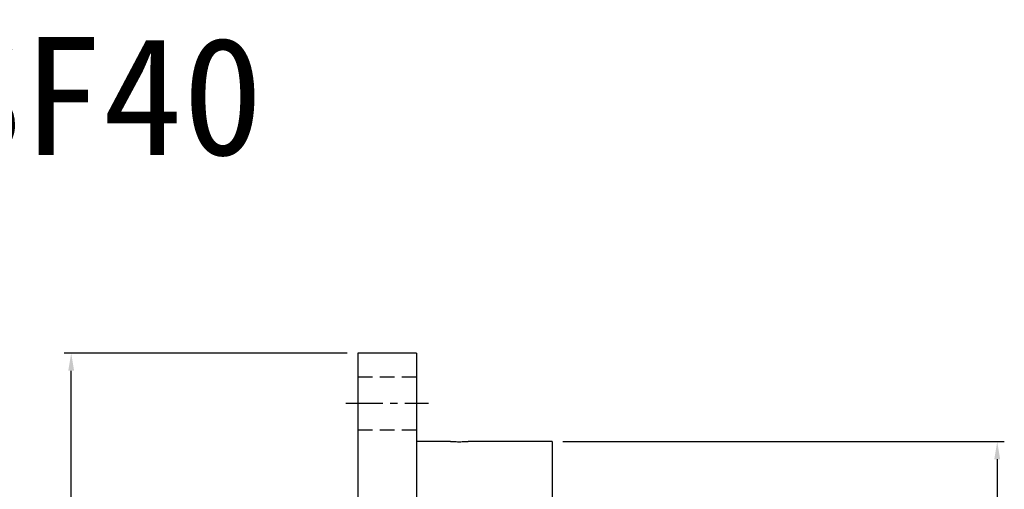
# Model space of a CAD drawing. Header units: millimetres. Extents: x 1900 to 2214, y -912 to -697.
# Tile 50 of 50: x 2047 to 2214, y -777 to -697. Entities that reach past the tile are written whole.
import ezdxf
from ezdxf.enums import TextEntityAlignment as Align

# ---------------------------------------------------------------- set-up
doc = ezdxf.new("R2010")
doc.units = ezdxf.units.MM
doc.linetypes.add('CENTER', pattern=[2, 1.25, -0.25, 0.25, -0.25])
doc.linetypes.add('DASHED', pattern=[0.75, 0.5, -0.25])
for name, color, linetype in [('CHA', 7, 'Continuous'), ('CL', 1, 'CENTER'), ('DIM', 4, 'Continuous'), ('HID', 2, 'DASHED'), ('OUT', 3, 'Continuous')]:
    doc.layers.add(name, color=color, linetype=linetype)
doc.styles.add('DIM-7', font='SIMPLEX.shx', dxfattribs={"width": 0.7, "bigfont": 'chineset.shx'})
doc.styles.add('T', font='kaiu.ttf')
doc.dimstyles.new('CNS', dxfattribs={"dimtxt": 3.5, "dimasz": 2.5, "dimexe": 1, "dimexo": 1.5, "dimgap": 0.09, "dimtad": 0, "dimdsep": 46, "dimtxsty": 'DIM-7', "dimcen": 0.09, "dimclrd": 1, "dimclre": 1, "dimclrt": 4, "dimadec": 0, "dimazin": 0, "dimtfac": 1, "dimtix": 1, "dimtmove": 2, "dimatfit": 3, "dimfxl": 1, "dimtvp": 0.971429, "dimtolj": 1, "dimarcsym": 0})

# ---------------------------------------------------------------- blocks, each defined once
blk = doc.blocks.new('*D4')
at = {"layer": 'DEFPOINTS', "color": 0, "transparency": 16777216}
for p in [(2055.27, -753.85), (2103.9, -753.85), (2103.9, -883.85)]:
    blk.add_point(p, dxfattribs=at)
at = {"layer": 'DIM', "color": 7, "lineweight": -2, "transparency": 16777216}
for p, q in [((2102.1, -753.85), (2054.07, -753.85)), ((2055.27, -880.85), (2055.27, -756.85)), ((2102.1, -883.85), (2054.07, -883.85))]:
    blk.add_line(p, q, dxfattribs=at)
at = {"layer": 'DIM', "color": 7, "transparency": 16777216}
for points in [[(2054.77, -756.85), (2055.77, -756.85), (2055.27, -753.85)], [(2054.77, -880.85), (2055.77, -880.85), (2055.27, -883.85)]]:
    blk.add_solid(points, dxfattribs=at)
at = {"layer": 'DIM', "color": 7, "transparency": 16777216, "insert": (2051.19, -818.85), "char_height": 4.2, "attachment_point": 5, "rotation": 90, "style": 'DIM-7'}
blk.add_mtext('\\A1;%%C130', dxfattribs=at)
blk = doc.blocks.new('*D5')
at = {"layer": 'DEFPOINTS', "color": 0, "transparency": 16777216}
for p in [(2136.9, -768.85), (2136.9, -868.85), (2212.43, -868.85)]:
    blk.add_point(p, dxfattribs=at)
at = {"layer": 'DIM', "color": 7, "lineweight": -2, "transparency": 16777216}
for p, q in [((2138.7, -768.85), (2213.63, -768.85)), ((2212.43, -771.85), (2212.43, -865.85)), ((2138.7, -868.85), (2213.63, -868.85))]:
    blk.add_line(p, q, dxfattribs=at)
at = {"layer": 'DIM', "color": 7, "transparency": 16777216}
for points in [[(2211.93, -771.85), (2212.93, -771.85), (2212.43, -768.85)], [(2211.93, -865.85), (2212.93, -865.85), (2212.43, -868.85)]]:
    blk.add_solid(points, dxfattribs=at)
at = {"layer": 'DIM', "color": 7, "transparency": 16777216, "insert": (2206.72, -818.85), "char_height": 4.2, "attachment_point": 5, "rotation": 90, "style": 'DIM-7'}
blk.add_mtext('\\A1;%%C100{\\H2.520000;\\S-0.012^ -0.034;}', dxfattribs=at)

msp = doc.modelspace()

# ---------------------------------------------------------------- linework, layer by layer
at = {"layer": 'CL', "color": 7, "ltscale": 5}
msp.add_line((2101.903, -762.346), (2115.903, -762.346), dxfattribs=at)
at = {"layer": 'HID', "color": 7, "ltscale": 5}
for p, q in [((2103.903, -757.846), (2113.903, -757.846)), ((2103.903, -766.846), (2113.903, -766.846))]:
    msp.add_line(p, q, dxfattribs=at)
at = {"layer": 'OUT', "color": 7, "linetype": 'Continuous'}
for p, q in [((2113.903, -753.846), (2103.903, -753.846)), ((2103.903, -753.846), (2103.903, -818.846)), ((2113.903, -753.846), (2113.903, -818.846)), ((2119.656, -768.846), (2113.903, -768.846)), ((2136.903, -768.846), (2122.634, -768.846)), ((2136.903, -768.846), (2136.903, -818.846))]:
    msp.add_line(p, q, dxfattribs=at)
for points, knots in [([(2119.653, -768.846), (2119.653, -768.846), (2119.653, -768.846), (2119.655, -768.846), (2119.685, -768.847), (2119.8, -768.85), (2119.885, -768.852), (2120.097, -768.857), (2120.227, -768.86), (2120.514, -768.864), (2120.674, -768.866), (2120.941, -768.868), (2121.047, -768.868), (2121.153, -768.868)], [0, 0, 0, 0, 0.0075293, 0.0075293, 0.2221413, 0.2221413, 0.4367522, 0.4367522, 0.6514488, 0.6514488, 0.8661845, 0.8661845, 1, 1, 1, 1]), ([(2121.153, -768.868), (2121.321, -768.868), (2121.491, -768.867), (2121.808, -768.864), (2121.959, -768.862), (2122.221, -768.857), (2122.336, -768.854), (2122.514, -768.85), (2122.579, -768.848), (2122.64, -768.846), (2122.653, -768.846), (2122.653, -768.846)], [0, 0, 0, 0, 0.2148612, 0.2148612, 0.4297182, 0.4297182, 0.644637, 0.644637, 0.859598, 0.859598, 1, 1, 1, 1])]:
    msp.add_open_spline(points, degree=3, knots=knots, dxfattribs=at)

# ---------------------------------------------------------------- texts
at = {"layer": 'CHA', "style": 'T'}
msp.add_text('RLSF40', height=20, dxfattribs=at).set_placement((2046.994, -710.246), align=Align.MIDDLE)

# ---------------------------------------------------------------- dimensions: what is measured, and where the dimension line sits
at = {"layer": 'DIM', "color": 7}
for base, p1, p2, override, picture, middle in [((2055.268, -753.846), (2103.903, -883.846), (2103.903, -753.846), {"dimscale": 1.2, "dimclrd": 7, "dimclre": 7, "dimclrt": 7}, '*D4', (2051.188, -818.846)), ((2212.434, -868.846), (2136.903, -768.846), (2136.903, -868.846), {"dimscale": 1.2, "dimclrd": 7, "dimclre": 7, "dimclrt": 7, "dimtol": 1, "dimtp": -0.012, "dimtm": 0.034, "dimtfac": 0.6, "dimtdec": 3, "dimtmove": 0}, '*D5', (2206.722, -818.846))]:
    dim = msp.add_linear_dim(base=base, p1=p1, p2=p2, angle=90, text='%%C<>', dimstyle='CNS', override=override, dxfattribs=at)
    dim.commit()
    dim.dimension.update_dxf_attribs({"geometry": picture, "text_midpoint": middle})

doc.saveas('drawing.dxf')
